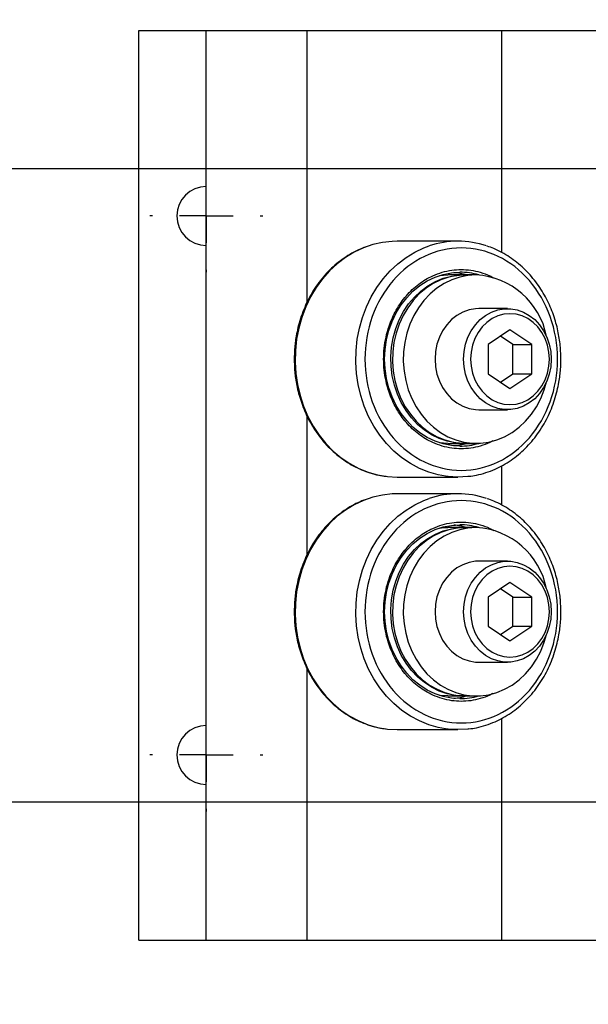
# Model space of a CAD drawing. Header units: millimetres. Extents: x 19 to 819, y 19 to 629.
# Tile 3 of 10: x 163 to 216, y 91 to 184. Entities that reach past the tile are written whole.
import ezdxf

# ---------------------------------------------------------------- set-up
doc = ezdxf.new("R2010")
doc.units = ezdxf.units.MM
doc.header["$LTSCALE"] = 3
doc.linetypes.add('SLD-Center', pattern=[19.05, 15.24, -1.27, 1.27, -1.27])
doc.linetypes.add('SLD-Solid', pattern=[0])
doc.layers.add('CENTER', color=40, linetype='SLD-Center')
doc.layers.add('DIMENSIONS', color=140, linetype='SLD-Solid', lineweight=25)
doc.styles.add('SLDTEXTSTYLE0', font='TXT', dxfattribs={"width": 0.7})
doc.dimstyles.new('SLDDIMSTYLE0', dxfattribs={"dimtxt": 6.474023, "dimasz": 9.906, "dimexe": 0, "dimexo": 0.0625, "dimgap": 1.618506, "dimtad": 0, "dimtih": 1, "dimtoh": 1, "dimrnd": 1e-09, "dimzin": 12, "dimdsep": 46, "dimtxsty": 'SLDTEXTSTYLE0', "dimsah": 1, "dimcen": 0.09, "dimadec": 0, "dimazin": 3, "dimtfac": 1, "dimtmove": 0, "dimatfit": 0, "dimfxl": 0, "dimfrac": 2, "dimtolj": 1, "dimtzin": 12, "dimarcsym": 0})

# ---------------------------------------------------------------- blocks, each defined once
blk = doc.blocks.new('_D_13')
at = {"layer": 'DIMENSIONS'}
for p, q in [((132.291, 170.087), (132.291, 189.137)), ((220.863, 170.087), (122.766, 170.087)), ((122.672, 140.651), (120.498, 140.651)), ((120.498, 140.651), (120.498, 130.362)), ((141.911, 140.651), (144.085, 140.651)), ((144.085, 140.651), (144.085, 130.362)), ((120.498, 130.362), (122.672, 130.362)), ((144.085, 130.362), (141.911, 130.362)), ((220.863, 110.397), (122.766, 110.397)), ((132.291, 110.397), (132.291, 91.347))]:
    blk.add_line(p, q, dxfattribs=at)
for points in [[(132.291, 170.087), (133.815, 179.993), (130.767, 179.993)], [(132.291, 110.397), (130.767, 100.491), (133.815, 100.491)]]:
    blk.add_solid(points, dxfattribs=at)
at = {"layer": 'DIMENSIONS', "char_height": 6.35, "attachment_point": 1, "style": 'SLDTEXTSTYLE0'}
for s, insert in [('59.7', (122.672, 150.286)), ('2.35', (122.672, 138.548))]:
    blk.add_mtext(s, dxfattribs=dict(at, insert=insert))
blk = doc.blocks.new('SW_CENTERMARKSYMBOL_13')
at = {"layer": 'CENTER', "color": 0}
for p, q in [((0, 5.08), (0, 5.318125)), ((0, 0), (0, 2.54)), ((-5.08, 0), (-5.318125, 0)), ((0, 0), (-2.54, 0)), ((0, 0), (0, -2.54)), ((0, 0), (2.54, 0)), ((5.08, 0), (5.318125, 0)), ((0, -5.08), (0, -5.318125))]:
    blk.add_line(p, q, dxfattribs=at)
blk = doc.blocks.new('SW_CENTERMARKSYMBOL_14')
at = {"layer": 'CENTER', "color": 0}
for p, q in [((0, 5.08), (0, 5.318125)), ((0, 0), (0, 2.54)), ((-5.08, 0), (-5.318125, 0)), ((0, 0), (-2.54, 0)), ((0, 0), (0, -2.54)), ((0, 0), (2.54, 0)), ((5.08, 0), (5.318125, 0)), ((0, -5.08), (0, -5.318125))]:
    blk.add_line(p, q, dxfattribs=at)

msp = doc.modelspace()

# ---------------------------------------------------------------- linework, layer by layer
for p, q in [((173.873, 97.379), (173.873, 183.104)), ((173.873, 183.104), (180.223, 183.104)), ((180.223, 97.379), (180.223, 183.104)), ((180.223, 183.104), (189.724, 183.104)), ((189.724, 157.521), (189.724, 183.104)), ((189.724, 183.104), (208.078, 183.104)), ((208.078, 162.19), (208.078, 183.104)), ((208.078, 183.104), (218.323, 183.104)), ((203.931, 163.254), (198.216, 163.254)), ((204.486, 160.079), (202.978, 160.079)), ((205.661, 160.079), (204.645, 160.079)), ((208.598, 156.904), (205.899, 156.904)), ((208.836, 154.891), (206.774, 153.517)), ((209.112, 153.517), (207.943, 154.296)), ((210.898, 153.517), (208.836, 154.891)), ((206.774, 153.517), (206.774, 150.767)), ((209.112, 153.517), (210.898, 153.517)), ((209.112, 150.767), (209.112, 153.517)), ((210.898, 150.767), (210.898, 153.517)), ((206.774, 150.767), (208.836, 149.392)), ((207.943, 149.987), (209.112, 150.767)), ((208.836, 149.392), (210.898, 150.767)), ((209.112, 150.767), (210.898, 150.767)), ((189.724, 133.721), (189.724, 146.768)), ((205.899, 147.379), (208.598, 147.379)), ((202.978, 144.204), (202.206, 144.255)), ((202.978, 144.204), (204.486, 144.204)), ((204.645, 144.204), (205.661, 144.204)), ((208.078, 138.39), (208.078, 142.099)), ((198.216, 141.029), (203.931, 141.029)), ((203.931, 139.454), (198.216, 139.454)), ((204.486, 136.279), (202.978, 136.279)), ((205.661, 136.279), (204.645, 136.279)), ((208.598, 133.104), (205.899, 133.104)), ((208.836, 131.092), (206.774, 129.717)), ((210.898, 129.717), (208.836, 131.092)), ((209.112, 129.717), (207.943, 130.496)), ((206.774, 129.717), (206.774, 126.967)), ((209.112, 129.717), (210.898, 129.717)), ((209.112, 126.967), (209.112, 129.717)), ((210.898, 126.967), (210.898, 129.717)), ((206.774, 126.967), (208.836, 125.592)), ((207.943, 126.188), (209.112, 126.967)), ((208.836, 125.592), (210.898, 126.967)), ((209.112, 126.967), (210.898, 126.967)), ((205.899, 123.579), (208.598, 123.579)), ((189.724, 97.379), (189.724, 122.969)), ((202.978, 120.404), (202.206, 120.455)), ((202.978, 120.404), (204.486, 120.404)), ((204.645, 120.404), (205.661, 120.404)), ((208.078, 97.379), (208.078, 118.299)), ((198.216, 117.229), (203.931, 117.229)), ((173.873, 97.379), (180.223, 97.379)), ((180.223, 97.379), (189.724, 97.379)), ((189.724, 97.379), (208.078, 97.379)), ((208.078, 97.379), (218.323, 97.379))]:
    msp.add_line(p, q)
at = {"flags": 128}
for points in [[(198.216, 163.254), (197.751, 163.241), (196.825, 163.138), (195.913, 162.931), (195.022, 162.624), (194.16, 162.219), (193.337, 161.72), (192.559, 161.132), (191.834, 160.46), (191.169, 159.71), (190.569, 158.889), (190.041, 158.005), (189.589, 157.067), (189.218, 156.082), (188.93, 155.061), (188.729, 154.013), (188.617, 152.947), (188.595, 151.873), (188.662, 150.802), (188.819, 149.744), (189.063, 148.708), (189.393, 147.704), (189.805, 146.741), (190.296, 145.829), (190.86, 144.976), (191.494, 144.19), (192.19, 143.478), (192.942, 142.846), (193.743, 142.302), (194.587, 141.85), (195.464, 141.493), (196.367, 141.236), (197.287, 141.081), (198.216, 141.029), (198.216, 141.029)], [(202.753, 141.113), (202.082, 141.236), (201.179, 141.493), (200.302, 141.85), (199.458, 142.302), (198.657, 142.846), (197.905, 143.478), (197.209, 144.19), (196.575, 144.976), (196.011, 145.829), (195.52, 146.741), (195.108, 147.704), (194.778, 148.708), (194.534, 149.744), (194.377, 150.802), (194.31, 151.873), (194.332, 152.947), (194.444, 154.013), (194.645, 155.061), (194.933, 156.082), (195.304, 157.067), (195.756, 158.005), (196.284, 158.889), (196.884, 159.71), (197.549, 160.46), (198.274, 161.132), (199.052, 161.72), (199.875, 162.219), (200.737, 162.624), (201.223, 162.805)], [(204.121, 143.95), (203.327, 144.002), (202.543, 144.156), (201.778, 144.41), (201.043, 144.761), (200.347, 145.206), (199.698, 145.737), (199.105, 146.349), (198.575, 147.034), (198.115, 147.784), (197.73, 148.588), (197.425, 149.436), (197.205, 150.319), (197.072, 151.225), (197.027, 152.142), (197.072, 153.059), (197.205, 153.965), (197.425, 154.847), (197.73, 155.696), (198.115, 156.5), (198.575, 157.249), (199.105, 157.934), (199.698, 158.546), (200.347, 159.078), (201.043, 159.522), (201.778, 159.874), (202.543, 160.128), (203.327, 160.282), (204.121, 160.333)], [(204.566, 144.205), (204.486, 144.204), (203.703, 144.256), (202.929, 144.411), (202.176, 144.666), (201.453, 145.019), (200.77, 145.464), (200.135, 145.997), (199.557, 146.61), (199.043, 147.295), (198.6, 148.043), (198.234, 148.844), (197.949, 149.689), (197.749, 150.565), (197.638, 151.462), (197.615, 152.368), (197.682, 153.271), (197.838, 154.16), (198.081, 155.022), (198.407, 155.846), (198.812, 156.622), (199.291, 157.34), (199.838, 157.99), (200.446, 158.563), (201.106, 159.053), (201.811, 159.453), (202.55, 159.758), (203.314, 159.963), (204.094, 160.066), (204.566, 160.079)], [(204.645, 160.079), (203.862, 160.028), (203.088, 159.873), (202.335, 159.618), (201.612, 159.265), (200.929, 158.819), (200.294, 158.286), (199.716, 157.674), (199.202, 156.989), (198.759, 156.241), (198.392, 155.439), (198.108, 154.595), (197.908, 153.718), (197.796, 152.821), (197.774, 151.915), (197.841, 151.012), (197.997, 150.124), (198.239, 149.262), (198.566, 148.438), (198.971, 147.661), (199.45, 146.944), (199.997, 146.294), (200.605, 145.72), (201.265, 145.23), (201.969, 144.83), (202.709, 144.526), (203.473, 144.32), (204.253, 144.217), (204.645, 144.204)], [(205.661, 160.079), (204.878, 160.028), (204.104, 159.873), (203.351, 159.618), (202.628, 159.265), (201.945, 158.819), (201.31, 158.286), (200.732, 157.674), (200.218, 156.989), (199.775, 156.241), (199.408, 155.439), (199.124, 154.595), (198.924, 153.718), (198.812, 152.821), (198.79, 151.915), (198.857, 151.012), (199.013, 150.124), (199.255, 149.262), (199.582, 148.438), (199.987, 147.661), (200.466, 146.944), (201.013, 146.294), (201.621, 145.72), (202.281, 145.23), (202.985, 144.83), (203.725, 144.526), (204.489, 144.32), (205.269, 144.217), (206.054, 144.217), (206.833, 144.32), (207.598, 144.526), (208.337, 144.83), (209.041, 145.23), (209.702, 145.72), (210.309, 146.294), (210.856, 146.944), (211.336, 147.661), (211.741, 148.438), (212.067, 149.262), (212.278, 149.992)], [(202.206, 160.029), (202.586, 160.066), (202.978, 160.079)], [(205.899, 156.904), (205.591, 156.891), (204.982, 156.785), (204.392, 156.575), (203.837, 156.266), (203.328, 155.865), (202.876, 155.381), (202.492, 154.825), (202.183, 154.208), (201.958, 153.546), (201.821, 152.852), (201.775, 152.142), (201.821, 151.432), (201.958, 150.738), (202.183, 150.075), (202.492, 149.459), (202.876, 148.902), (203.328, 148.418), (203.837, 148.017), (204.392, 147.708), (204.982, 147.499), (205.591, 147.393), (205.899, 147.379)], [(212.723, 152.142), (212.676, 151.432), (212.539, 150.738), (212.314, 150.075), (212.006, 149.459), (211.622, 148.902), (211.17, 148.418), (210.66, 148.017), (210.105, 147.708), (209.516, 147.499), (208.906, 147.393), (208.29, 147.393), (207.68, 147.499), (207.091, 147.708), (206.536, 148.017), (206.027, 148.418), (205.575, 148.902), (205.19, 149.459), (204.882, 150.075), (204.657, 150.738), (204.52, 151.432), (204.474, 152.142), (204.52, 152.852), (204.657, 153.546), (204.882, 154.208), (205.19, 154.825), (205.575, 155.381), (206.027, 155.865), (206.536, 156.266), (207.091, 156.575), (207.68, 156.785), (208.29, 156.891), (208.906, 156.891), (209.516, 156.785), (210.105, 156.575), (210.66, 156.266), (211.17, 155.865), (211.622, 155.381), (212.006, 154.825), (212.314, 154.208), (212.539, 153.546), (212.676, 152.852), (212.723, 152.142)], [(212.548, 152.142), (212.503, 152.812), (212.367, 153.466), (212.144, 154.088), (211.839, 154.661), (211.461, 155.173), (211.018, 155.609), (210.521, 155.961), (209.983, 156.218), (209.417, 156.375), (208.836, 156.428), (208.256, 156.375), (207.689, 156.218), (207.151, 155.961), (206.654, 155.609), (206.211, 155.173), (205.833, 154.661), (205.529, 154.088), (205.306, 153.466), (205.17, 152.812), (205.124, 152.142), (205.17, 151.471), (205.306, 150.817), (205.529, 150.196), (205.833, 149.622), (206.211, 149.111), (206.654, 148.674), (207.151, 148.323), (207.689, 148.065), (208.256, 147.908), (208.836, 147.855), (209.417, 147.908), (209.983, 148.065), (210.521, 148.323), (211.018, 148.674), (211.461, 149.111), (211.839, 149.622), (212.144, 150.196), (212.367, 150.817), (212.503, 151.471), (212.548, 152.142)], [(203.931, 141.029), (203.002, 141.081), (202.753, 141.113)], [(204.953, 141.092), (204.86, 141.081), (203.931, 141.029)], [(198.216, 139.454), (197.751, 139.441), (196.825, 139.338), (195.913, 139.132), (195.022, 138.824), (194.16, 138.42), (193.337, 137.921), (192.559, 137.332), (191.834, 136.66), (191.169, 135.91), (190.569, 135.089), (190.041, 134.205), (189.589, 133.267), (189.218, 132.282), (188.93, 131.261), (188.729, 130.213), (188.617, 129.147), (188.595, 128.073), (188.662, 127.002), (188.819, 125.944), (189.063, 124.908), (189.393, 123.904), (189.805, 122.941), (190.296, 122.029), (190.86, 121.176), (191.494, 120.39), (192.19, 119.678), (192.942, 119.047), (193.743, 118.502), (194.587, 118.05), (195.464, 117.693), (196.367, 117.436), (197.287, 117.281), (198.216, 117.229), (198.216, 117.229)], [(202.753, 117.313), (202.082, 117.436), (201.179, 117.693), (200.302, 118.05), (199.458, 118.502), (198.657, 119.047), (197.905, 119.678), (197.209, 120.39), (196.575, 121.176), (196.011, 122.029), (195.52, 122.941), (195.108, 123.904), (194.778, 124.908), (194.534, 125.944), (194.377, 127.002), (194.31, 128.073), (194.332, 129.147), (194.444, 130.213), (194.645, 131.261), (194.933, 132.282), (195.304, 133.267), (195.756, 134.205), (196.284, 135.089), (196.884, 135.91), (197.549, 136.66), (198.274, 137.332), (199.052, 137.921), (199.875, 138.42), (200.737, 138.824), (201.223, 139.005)], [(204.121, 120.15), (203.327, 120.202), (202.543, 120.356), (201.778, 120.61), (201.043, 120.962), (200.347, 121.406), (199.698, 121.938), (199.105, 122.55), (198.575, 123.235), (198.115, 123.984), (197.73, 124.788), (197.425, 125.636), (197.205, 126.519), (197.072, 127.425), (197.027, 128.342), (197.072, 129.259), (197.205, 130.165), (197.425, 131.047), (197.73, 131.896), (198.115, 132.7), (198.575, 133.449), (199.105, 134.134), (199.698, 134.746), (200.347, 135.278), (201.043, 135.722), (201.778, 136.074), (202.543, 136.328), (203.327, 136.482), (204.121, 136.533)], [(204.566, 120.405), (204.486, 120.404), (203.703, 120.456), (202.929, 120.611), (202.176, 120.866), (201.453, 121.219), (200.77, 121.664), (200.135, 122.197), (199.557, 122.81), (199.043, 123.495), (198.6, 124.243), (198.234, 125.045), (197.949, 125.889), (197.749, 126.766), (197.638, 127.663), (197.615, 128.569), (197.682, 129.472), (197.838, 130.36), (198.081, 131.222), (198.407, 132.046), (198.812, 132.822), (199.291, 133.54), (199.838, 134.19), (200.446, 134.764), (201.106, 135.253), (201.811, 135.653), (202.55, 135.958), (203.314, 136.163), (204.094, 136.266), (204.566, 136.279)], [(204.645, 136.279), (203.862, 136.228), (203.088, 136.073), (202.335, 135.818), (201.612, 135.465), (200.929, 135.019), (200.294, 134.487), (199.716, 133.874), (199.202, 133.189), (198.759, 132.441), (198.392, 131.639), (198.108, 130.795), (197.908, 129.918), (197.796, 129.021), (197.774, 128.115), (197.841, 127.212), (197.997, 126.324), (198.239, 125.462), (198.566, 124.638), (198.971, 123.862), (199.45, 123.144), (199.997, 122.494), (200.605, 121.92), (201.265, 121.43), (201.969, 121.031), (202.709, 120.726), (203.473, 120.521), (204.253, 120.417), (204.645, 120.404)], [(205.661, 136.279), (204.878, 136.228), (204.104, 136.073), (203.351, 135.818), (202.628, 135.465), (201.945, 135.019), (201.31, 134.487), (200.732, 133.874), (200.218, 133.189), (199.775, 132.441), (199.408, 131.639), (199.124, 130.795), (198.924, 129.918), (198.812, 129.021), (198.79, 128.115), (198.857, 127.212), (199.013, 126.324), (199.255, 125.462), (199.582, 124.638), (199.987, 123.862), (200.466, 123.144), (201.013, 122.494), (201.621, 121.92), (202.281, 121.43), (202.985, 121.031), (203.725, 120.726), (204.489, 120.521), (205.269, 120.417), (206.054, 120.417), (206.833, 120.521), (207.598, 120.726), (208.337, 121.031), (209.041, 121.43), (209.702, 121.92), (210.309, 122.494), (210.856, 123.144), (211.336, 123.862), (211.741, 124.638), (212.067, 125.462), (212.278, 126.192)], [(202.206, 136.229), (202.586, 136.266), (202.978, 136.279)], [(205.899, 133.104), (205.591, 133.091), (204.982, 132.985), (204.392, 132.775), (203.837, 132.466), (203.328, 132.065), (202.876, 131.581), (202.492, 131.025), (202.183, 130.408), (201.958, 129.746), (201.821, 129.052), (201.775, 128.342), (201.821, 127.632), (201.958, 126.938), (202.183, 126.276), (202.492, 125.659), (202.876, 125.103), (203.328, 124.618), (203.837, 124.217), (204.392, 123.909), (204.982, 123.699), (205.591, 123.593), (205.899, 123.579)], [(212.723, 128.342), (212.676, 127.632), (212.539, 126.938), (212.314, 126.276), (212.006, 125.659), (211.622, 125.103), (211.17, 124.618), (210.66, 124.217), (210.105, 123.909), (209.516, 123.699), (208.906, 123.593), (208.29, 123.593), (207.68, 123.699), (207.091, 123.909), (206.536, 124.217), (206.027, 124.618), (205.575, 125.103), (205.19, 125.659), (204.882, 126.276), (204.657, 126.938), (204.52, 127.632), (204.474, 128.342), (204.52, 129.052), (204.657, 129.746), (204.882, 130.408), (205.19, 131.025), (205.575, 131.581), (206.027, 132.065), (206.536, 132.466), (207.091, 132.775), (207.68, 132.985), (208.29, 133.091), (208.906, 133.091), (209.516, 132.985), (210.105, 132.775), (210.66, 132.466), (211.17, 132.065), (211.622, 131.581), (212.006, 131.025), (212.314, 130.408), (212.539, 129.746), (212.676, 129.052), (212.723, 128.342)], [(212.548, 128.342), (212.503, 129.012), (212.367, 129.666), (212.144, 130.288), (211.839, 130.861), (211.461, 131.373), (211.018, 131.81), (210.521, 132.161), (209.983, 132.418), (209.417, 132.575), (208.836, 132.628), (208.256, 132.575), (207.689, 132.418), (207.151, 132.161), (206.654, 131.81), (206.211, 131.373), (205.833, 130.861), (205.529, 130.288), (205.306, 129.666), (205.17, 129.012), (205.124, 128.342), (205.17, 127.671), (205.306, 127.017), (205.529, 126.396), (205.833, 125.823), (206.211, 125.311), (206.654, 124.874), (207.151, 124.523), (207.689, 124.265), (208.256, 124.108), (208.836, 124.056), (209.417, 124.108), (209.983, 124.265), (210.521, 124.523), (211.018, 124.874), (211.461, 125.311), (211.839, 125.823), (212.144, 126.396), (212.367, 127.017), (212.503, 127.671), (212.548, 128.342)], [(203.931, 117.229), (203.002, 117.281), (202.753, 117.313)], [(204.953, 117.292), (204.86, 117.281), (203.931, 117.229)]]:
    msp.add_lwpolyline(points, dxfattribs=at)
for centre, radius, start, end in [((180.223, 165.642), 2.778, 90, 270), ((203.931, 154.845), 8.408, 71.21907, 108.78982), ((202.968, 154.1), 6.234, 73.3785, 84.6434), ((204.116, 154.12), 6.213, 73.41889, 89.94994), ((205.266, 152.951), 7.139, 10.82637, 86.8265), ((202.968, 150.184), 6.234, 275.3566, 286.6215), ((204.116, 150.163), 6.213, 270.05006, 286.58111), ((203.931, 131.045), 8.408, 71.21907, 108.78982), ((202.968, 130.3), 6.234, 73.3785, 84.6434), ((204.116, 130.32), 6.213, 73.41889, 89.94994), ((205.266, 129.151), 7.139, 10.82637, 86.8265), ((202.968, 126.384), 6.234, 275.3566, 286.6215), ((204.116, 126.364), 6.213, 270.05006, 286.58111), ((180.223, 114.842), 2.778, 90, 270)]:
    msp.add_arc(centre, radius, start, end)
for points, knots in [([(195.463, 162.793), (195.209, 162.702), (194.69, 162.516), (193.938, 162.132), (193.205, 161.678), (192.509, 161.151), (191.857, 160.559), (191.252, 159.907), (190.7, 159.2), (190.204, 158.445), (189.769, 157.649), (189.397, 156.821), (189.091, 155.976), (188.857, 155.141), (188.698, 154.378), (188.599, 153.704), (188.525, 152.978), (188.514, 152.461), (188.507, 152.142)], [0, 0, 0, 0, 0.063599, 0.130303, 0.197015, 0.263714, 0.330378, 0.396971, 0.463445, 0.529729, 0.595708, 0.661177, 0.725727, 0.788365, 0.845891, 0.890993, 0.932717, 1, 1, 1, 1]), ([(204.248, 141.664), (201.842, 141.664), (199.534, 142.768), (196.131, 146.698), (195.175, 149.363), (195.175, 154.92), (196.131, 157.586), (199.534, 161.515), (201.842, 162.619), (206.655, 162.619), (208.963, 161.515), (212.366, 157.586), (213.322, 154.92), (213.322, 149.363), (212.366, 146.698), (208.963, 142.768), (206.655, 141.664), (204.248, 141.664)], [0, 0, 0, 0, 0.125, 0.125, 0.25, 0.25, 0.375, 0.375, 0.5, 0.5, 0.625, 0.625, 0.75, 0.75, 0.875, 0.875, 1, 1, 1, 1]), ([(213.64, 152.142), (213.632, 152.487), (213.621, 152.973), (213.549, 153.686), (213.463, 154.293), (213.319, 155.008), (213.124, 155.747), (212.871, 156.504), (212.559, 157.262), (212.189, 158.01), (211.76, 158.736), (211.274, 159.433), (210.732, 160.091), (210.139, 160.704), (209.495, 161.265), (208.806, 161.769), (208.074, 162.206), (207.366, 162.554), (206.893, 162.718), (206.686, 162.79)], [0, 0, 0, 0, 0.072836, 0.1024226, 0.1515153, 0.2025027, 0.2572039, 0.3143013, 0.3732687, 0.4336923, 0.4952859, 0.5578465, 0.6212315, 0.6853433, 0.7501184, 0.8155213, 0.8815397, 0.9481811, 1, 1, 1, 1]), ([(204.248, 143.696), (203.951, 143.708), (203.347, 143.733), (202.442, 143.936), (201.614, 144.243), (200.878, 144.63), (200.018, 145.21), (199.235, 145.944), (198.561, 146.807), (198.119, 147.507), (197.743, 148.25), (197.408, 149.1), (197.14, 150.056), (196.971, 151.101), (196.916, 152.142), (196.971, 153.182), (197.14, 154.227), (197.408, 155.183), (197.743, 156.033), (198.245, 157.026), (198.881, 157.93), (199.628, 158.709), (200.235, 159.219), (200.878, 159.654), (201.614, 160.04), (202.442, 160.349), (203.347, 160.545), (204.248, 160.608), (205.15, 160.546), (206.053, 160.346), (206.779, 160.09), (207.185, 159.868), (207.307, 159.802)], [0, 0, 0, 0, 0.034125, 0.069308, 0.105491, 0.133762, 0.162052, 0.219739, 0.248613, 0.277504, 0.305776, 0.334065, 0.370232, 0.405419, 0.439556, 0.473677, 0.508864, 0.545046, 0.573318, 0.601608, 0.659295, 0.688169, 0.71706, 0.745332, 0.773621, 0.809788, 0.844975, 0.879112, 0.913232, 0.948419, 0.984602, 1, 1, 1, 1]), ([(188.507, 152.142), (188.515, 151.796), (188.525, 151.311), (188.597, 150.597), (188.684, 149.991), (188.828, 149.275), (189.023, 148.536), (189.276, 147.779), (189.587, 147.021), (189.958, 146.274), (190.387, 145.547), (190.873, 144.851), (191.414, 144.192), (192.008, 143.579), (192.651, 143.018), (193.341, 142.515), (194.072, 142.076), (194.842, 141.706), (195.645, 141.412), (196.421, 141.203), (196.933, 141.133), (197.162, 141.102)], [0, 0, 0, 0, 0.063964, 0.089947, 0.13306, 0.177837, 0.225876, 0.276019, 0.327804, 0.380868, 0.434959, 0.4899, 0.545564, 0.601867, 0.658753, 0.716189, 0.774166, 0.832691, 0.891785, 0.951484, 1, 1, 1, 1]), ([(204.972, 141.101), (205.21, 141.133), (205.748, 141.206), (206.575, 141.434), (207.418, 141.753), (208.209, 142.15), (208.942, 142.606), (209.637, 143.133), (210.29, 143.724), (210.894, 144.376), (211.446, 145.083), (211.942, 145.839), (212.378, 146.635), (212.75, 147.462), (213.055, 148.308), (213.29, 149.142), (213.448, 149.905), (213.548, 150.58), (213.622, 151.306), (213.633, 151.823), (213.64, 152.142)], [0, 0, 0, 0, 0.050274, 0.11378, 0.178244, 0.236781, 0.295326, 0.353859, 0.412361, 0.470801, 0.529137, 0.587305, 0.645206, 0.70266, 0.759306, 0.814276, 0.864759, 0.904339, 0.940955, 1, 1, 1, 1]), ([(207.211, 144.431), (207.121, 144.383), (206.746, 144.179), (206.053, 143.94), (205.15, 143.732), (204.546, 143.708), (204.248, 143.696)], [0, 0, 0, 0, 0.097278, 0.406774, 0.707915, 1, 1, 1, 1]), ([(195.463, 138.993), (195.209, 138.902), (194.69, 138.716), (193.938, 138.333), (193.205, 137.878), (192.509, 137.351), (191.857, 136.759), (191.252, 136.107), (190.7, 135.4), (190.204, 134.645), (189.769, 133.849), (189.397, 133.021), (189.091, 132.176), (188.857, 131.341), (188.698, 130.579), (188.599, 129.904), (188.525, 129.178), (188.514, 128.661), (188.507, 128.342)], [0, 0, 0, 0, 0.063599, 0.130303, 0.197015, 0.263714, 0.330378, 0.396971, 0.463445, 0.529729, 0.595708, 0.661177, 0.725727, 0.788365, 0.845891, 0.890993, 0.932717, 1, 1, 1, 1]), ([(204.248, 117.864), (201.842, 117.864), (199.534, 118.968), (196.131, 122.898), (195.175, 125.563), (195.175, 131.121), (196.131, 133.786), (199.534, 137.716), (201.842, 138.819), (206.655, 138.819), (208.963, 137.716), (212.366, 133.786), (213.322, 131.121), (213.322, 125.563), (212.366, 122.898), (208.963, 118.968), (206.655, 117.864), (204.248, 117.864)], [0, 0, 0, 0, 0.125, 0.125, 0.25, 0.25, 0.375, 0.375, 0.5, 0.5, 0.625, 0.625, 0.75, 0.75, 0.875, 0.875, 1, 1, 1, 1]), ([(213.64, 128.342), (213.632, 128.687), (213.621, 129.173), (213.549, 129.886), (213.463, 130.493), (213.319, 131.209), (213.124, 131.948), (212.871, 132.704), (212.559, 133.462), (212.189, 134.21), (211.76, 134.936), (211.274, 135.633), (210.732, 136.291), (210.139, 136.905), (209.495, 137.466), (208.806, 137.969), (208.074, 138.406), (207.366, 138.754), (206.893, 138.919), (206.686, 138.991)], [0, 0, 0, 0, 0.072836, 0.102423, 0.151515, 0.202503, 0.257204, 0.314301, 0.373269, 0.433692, 0.495286, 0.557846, 0.621232, 0.685343, 0.750118, 0.815521, 0.88154, 0.948181, 1, 1, 1, 1]), ([(204.248, 119.896), (203.951, 119.909), (203.347, 119.933), (202.442, 120.136), (201.614, 120.443), (200.878, 120.83), (200.018, 121.41), (199.235, 122.144), (198.561, 123.007), (198.119, 123.707), (197.743, 124.45), (197.408, 125.3), (197.14, 126.256), (196.971, 127.301), (196.916, 128.342), (196.971, 129.382), (197.14, 130.428), (197.408, 131.383), (197.743, 132.234), (198.245, 133.227), (198.881, 134.13), (199.628, 134.909), (200.235, 135.42), (200.878, 135.854), (201.614, 136.241), (202.442, 136.55), (203.347, 136.745), (204.248, 136.808), (205.15, 136.746), (206.053, 136.546), (206.779, 136.29), (207.185, 136.068), (207.307, 136.002)], [0, 0, 0, 0, 0.034125, 0.069308, 0.105491, 0.133762, 0.162052, 0.219739, 0.248613, 0.277504, 0.305776, 0.334065, 0.370232, 0.405419, 0.439556, 0.473677, 0.508864, 0.545046, 0.573318, 0.601608, 0.659295, 0.688169, 0.71706, 0.745332, 0.773621, 0.809788, 0.844975, 0.879112, 0.913232, 0.948419, 0.984602, 1, 1, 1, 1]), ([(188.507, 128.342), (188.515, 127.997), (188.525, 127.511), (188.597, 126.798), (188.684, 126.191), (188.828, 125.475), (189.023, 124.736), (189.276, 123.979), (189.587, 123.221), (189.958, 122.474), (190.387, 121.747), (190.873, 121.051), (191.414, 120.392), (192.008, 119.779), (192.651, 119.218), (193.341, 118.715), (194.072, 118.276), (194.842, 117.906), (195.645, 117.613), (196.421, 117.403), (196.933, 117.333), (197.162, 117.302)], [0, 0, 0, 0, 0.063964, 0.089947, 0.13306, 0.177837, 0.225876, 0.276019, 0.327804, 0.380868, 0.434959, 0.4899, 0.545564, 0.601867, 0.658753, 0.716189, 0.774166, 0.832691, 0.891785, 0.951484, 1, 1, 1, 1]), ([(204.972, 117.301), (205.21, 117.333), (205.748, 117.406), (206.575, 117.634), (207.418, 117.953), (208.209, 118.35), (208.942, 118.806), (209.637, 119.333), (210.29, 119.924), (210.894, 120.577), (211.446, 121.283), (211.942, 122.039), (212.378, 122.835), (212.75, 123.663), (213.055, 124.508), (213.29, 125.342), (213.448, 126.105), (213.548, 126.78), (213.622, 127.506), (213.633, 128.023), (213.64, 128.342)], [0, 0, 0, 0, 0.050274, 0.11378, 0.178244, 0.236781, 0.295326, 0.353859, 0.412361, 0.470801, 0.529137, 0.587305, 0.645206, 0.70266, 0.759306, 0.814276, 0.864759, 0.904339, 0.940955, 1, 1, 1, 1]), ([(207.211, 120.632), (207.121, 120.583), (206.746, 120.38), (206.053, 120.14), (205.15, 119.932), (204.546, 119.908), (204.248, 119.896)], [0, 0, 0, 0, 0.0972776, 0.4067745, 0.7079152, 1, 1, 1, 1])]:
    msp.add_open_spline(points, degree=3, knots=knots)

# ---------------------------------------------------------------- block references
at = {"layer": 'CENTER'}
for name, p in [('SW_CENTERMARKSYMBOL_13', (180.223, 165.642)), ('SW_CENTERMARKSYMBOL_14', (180.223, 114.842))]:
    msp.add_blockref(name, p, dxfattribs=at)

# ---------------------------------------------------------------- dimensions: what is measured, and where the dimension line sits
at = {"layer": 'DIMENSIONS'}
dim = msp.add_linear_dim(base=(132.291, 110.397), p1=(224.673, 170.087), p2=(224.673, 110.397), angle=90, dimstyle='SLDDIMSTYLE0', dxfattribs=at)
dim.commit()
dim.dimension.update_dxf_attribs({"geometry": '_D_13', "text_midpoint": (132.291, 140.651), "dimtype": 160})

doc.saveas('drawing.dxf')
